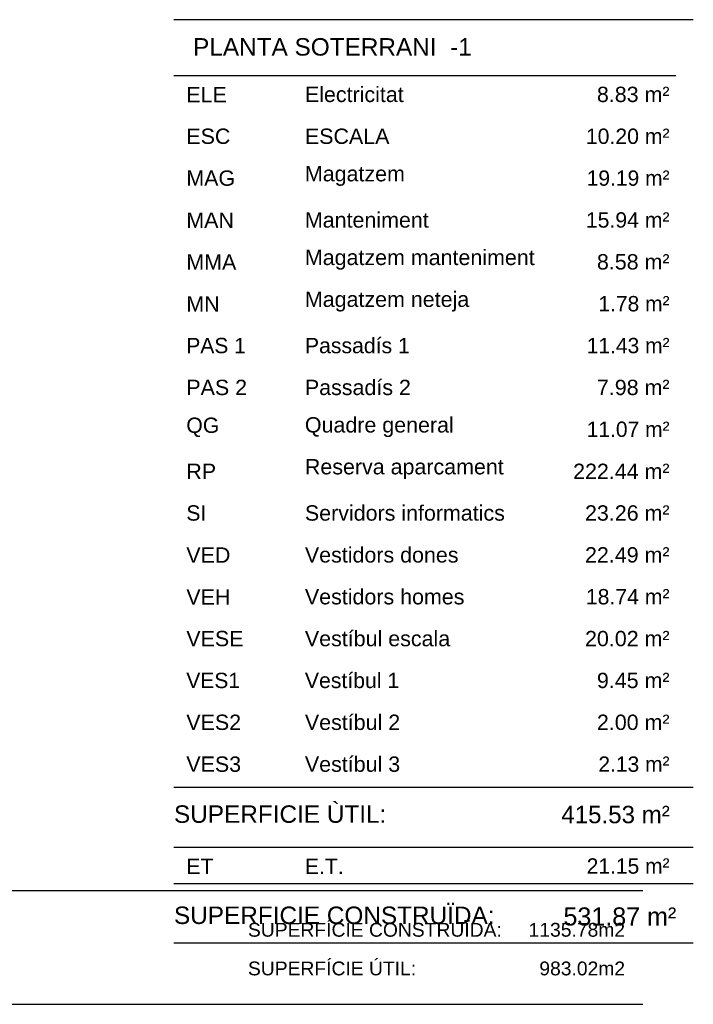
# Model space of a CAD drawing. Header units: metres. Extents: x -1 to 438, y -6 to 53.
# Tile 138 of 149: x 429 to 438, y 13 to 27. Entities that reach past the tile are written whole.
import ezdxf

# ---------------------------------------------------------------- set-up
doc = ezdxf.new("R2010")
doc.units = ezdxf.units.M
doc.linetypes.add('CONTINUA', pattern=[0])
for name, color, linetype, lineweight in [('PA MURS ACTUAL', 7, 'CONTINUA', 25), ('PA TEXT ACTUAL', 7, 'CONTINUA', 25), ('PS-1 RESUM LOCALS', 7, 'CONTINUA', 25)]:
    doc.layers.add(name, color=color, linetype=linetype, lineweight=lineweight)
doc.styles.add('ARIAL', font='arial.ttf')

msp = doc.modelspace()

# ---------------------------------------------------------------- linework, layer by layer
at = {"layer": 'PA MURS ACTUAL', "color": 52, "transparency": 33554687}
for p, q in [((425.842, 14.525), (437.712, 14.525)), ((425.842, 12.896), (437.712, 12.896))]:
    msp.add_line(p, q, dxfattribs=at)
at = {"layer": 'PS-1 RESUM LOCALS', "color": 7, "linetype": 'CONTINUA', "lineweight": 25, "transparency": 33554687}
for p, q in [((438.434, 27.009), (430.984, 27.009)), ((430.984, 26.209), (438.184, 26.209)), ((430.984, 16.009), (438.434, 16.009)), ((430.984, 15.148), (438.434, 15.148)), ((430.984, 14.629), (438.434, 14.629)), ((430.984, 13.779), (438.434, 13.779))]:
    msp.add_line(p, q, dxfattribs=at)

# ---------------------------------------------------------------- texts
at = {"layer": 'PA TEXT ACTUAL', "transparency": 33554687, "char_height": 0.198, "attachment_point": 7, "style": 'ARIAL'}
for s, insert, width in [('\\W1.00;SUPERFÍCIE CONSTRUÏDA:     1135.78m2', (432.045, 13.862), 5.5205), ('\\W1.00;SUPERFÍCIE ÚTIL:                       983.02m2', (432.045, 13.308), 5.49753)]:
    msp.add_mtext(s, dxfattribs=dict(at, insert=insert, width=width))
at = {"layer": 'PS-1 RESUM LOCALS', "color": 7, "linetype": 'CONTINUA', "lineweight": 25, "transparency": 33554687, "style": 'ARIAL'}
for s, insert, char_height, width, attachment_point in [('\\W1.00; PLANTA SOTERRANI  -1', (431.161, 26.744), 0.25, 4.22446, 1), ('\\W1.00;ELE', (431.161, 25.825), 0.22, 0.69277, 7), ('\\W1.00;Electricitat', (432.862, 25.825), 0.22, 1.53281, 7), ('\\W1.00;    8.83 m²', (438.093, 25.825), 0.22, 1.49198, 9), ('\\W1.00;ESC', (431.161, 25.225), 0.22, 0.74418, 7), ('\\W1.00;ESCALA', (432.862, 25.225), 0.22, 1.32744, 7), ('\\W0.99;    10.20 m²', (438.093, 25.225), 0.22, 1.66328, 9), ('\\W1.00;MAG', (431.161, 24.625), 0.22, 0.80986, 7), ('\\W1.00;Magatzem', (432.862, 24.625), 0.22, 1.55122, 7), ('\\W0.98;   19.19 m²', (438.093, 24.625), 0.22, 1.57773, 9), ('\\W0.99;   15.94 m²', (438.093, 24.025), 0.22, 1.57895, 9), ('\\W1.00;MAN', (431.161, 24.025), 0.22, 0.79557, 7), ('\\W1.00;Manteniment', (432.862, 24.025), 0.22, 1.89602, 7), ('\\W1.00;Magatzem manteniment', (432.862, 23.425), 0.22, 3.42136, 7), ('\\W1.00;MMA', (431.161, 23.425), 0.22, 0.82841, 7), ('\\W1.00;    8.58 m²', (438.093, 23.425), 0.22, 1.49198, 9), ('\\W1.00;MN', (431.161, 22.825), 0.22, 0.59012, 7), ('\\W1.00;Magatzem neteja', (432.862, 22.825), 0.22, 2.47903, 7), ('\\W0.98;    1.78 m²', (438.093, 22.825), 0.22, 1.49067, 9), ('\\W0.98;PAS 1', (431.161, 22.225), 0.22, 0.98035, 7), ('\\W0.99;Passadís 1', (432.862, 22.225), 0.22, 1.63424, 7), ('\\W0.98;   11.43 m²', (438.093, 22.225), 0.22, 1.57773, 9), ('\\W1.00;Passadís 2', (432.862, 21.625), 0.22, 1.63544, 7), ('\\W1.00;    7.98 m²', (438.093, 21.625), 0.22, 1.49198, 9), ('\\W1.00;PAS 2', (431.161, 21.625), 0.22, 0.98242, 7), ('\\W0.99;QG', (431.161, 21.025), 0.22, 0.58558, 7), ('\\W1.00;Quadre general', (432.862, 21.025), 0.22, 2.25916, 7), ('\\W0.98;   11.07 m²', (438.093, 21.025), 0.22, 1.57773, 9), ('\\W1.00;RP', (431.161, 20.425), 0.22, 0.53868, 7), ('\\W1.00;Reserva aparcament', (432.862, 20.425), 0.22, 2.97777, 7), ('\\W1.00;  222.44 m²', (438.093, 20.425), 0.22, 1.66837, 9), ('\\W0.99;SI', (431.161, 19.825), 0.22, 0.39816, 7), ('\\W1.00;Servidors informatics', (432.862, 19.825), 0.22, 2.99236, 7), ('\\W1.00;   23.26 m²', (438.093, 19.825), 0.22, 1.58018, 9), ('\\W1.00;   22.49 m²', (438.093, 19.225), 0.22, 1.58018, 9), ('\\W1.00;VED', (431.161, 19.225), 0.22, 0.74418, 7), ('\\W1.00;Vestidors dones', (432.862, 19.225), 0.22, 2.32504, 7), ('\\W1.00;VEH', (431.161, 18.625), 0.22, 0.74418, 7), ('\\W1.00;Vestidors homes', (432.862, 18.625), 0.22, 2.40932, 7), ('\\W0.99;   18.74 m²', (438.093, 18.625), 0.22, 1.57895, 9), ('\\W1.00;VESE', (431.161, 18.025), 0.22, 0.93107, 7), ('\\W1.00;Vestíbul escala', (432.862, 18.025), 0.22, 2.20399, 7), ('\\W1.00;   20.02 m²', (438.093, 18.025), 0.22, 1.58018, 9), ('\\W0.98;VES1', (431.161, 17.425), 0.22, 0.89592, 7), ('\\W0.99;Vestíbul 1', (432.862, 17.425), 0.22, 1.4801, 7), ('\\W1.00;    9.45 m²', (438.093, 17.425), 0.22, 1.49198, 9), ('\\W1.00;Vestíbul 2', (432.862, 16.825), 0.22, 1.48143, 7), ('\\W1.00;    2.00 m²', (438.093, 16.825), 0.22, 1.49198, 9), ('\\W1.00;VES2', (431.161, 16.825), 0.22, 0.89821, 7), ('\\W1.00;VES3', (431.161, 16.225), 0.22, 0.89821, 7), ('\\W1.00;Vestíbul 3', (432.862, 16.225), 0.22, 1.48143, 7), ('\\W0.98;    2.13 m²', (438.093, 16.225), 0.22, 1.49067, 9), ('\\W1.00;SUPERFICIE ÙTIL: ', (430.984, 15.747), 0.25, 3.27077, 1), ('\\W0.99;  415.53 m²', (436.348, 15.741), 0.25, 1.89454, 1), ('\\W0.99;ET', (431.161, 14.765), 0.22, 0.50131, 7), ('\\W0.99;E.T.', (432.862, 14.765), 0.22, 0.66987, 7), ('\\W0.98;   21.15 m²', (438.093, 14.765), 0.22, 1.57773, 9), ('\\W1.00;SUPERFICIE CONSTRUÏDA: ', (430.984, 14.297), 0.25, 4.82929, 1), ('\\W0.99;531.87 m²', (438.19, 14.021), 0.26, 1.77102, 9)]:
    msp.add_mtext(s, dxfattribs=dict(at, insert=insert, char_height=char_height, width=width, attachment_point=attachment_point))

doc.saveas('drawing.dxf')
